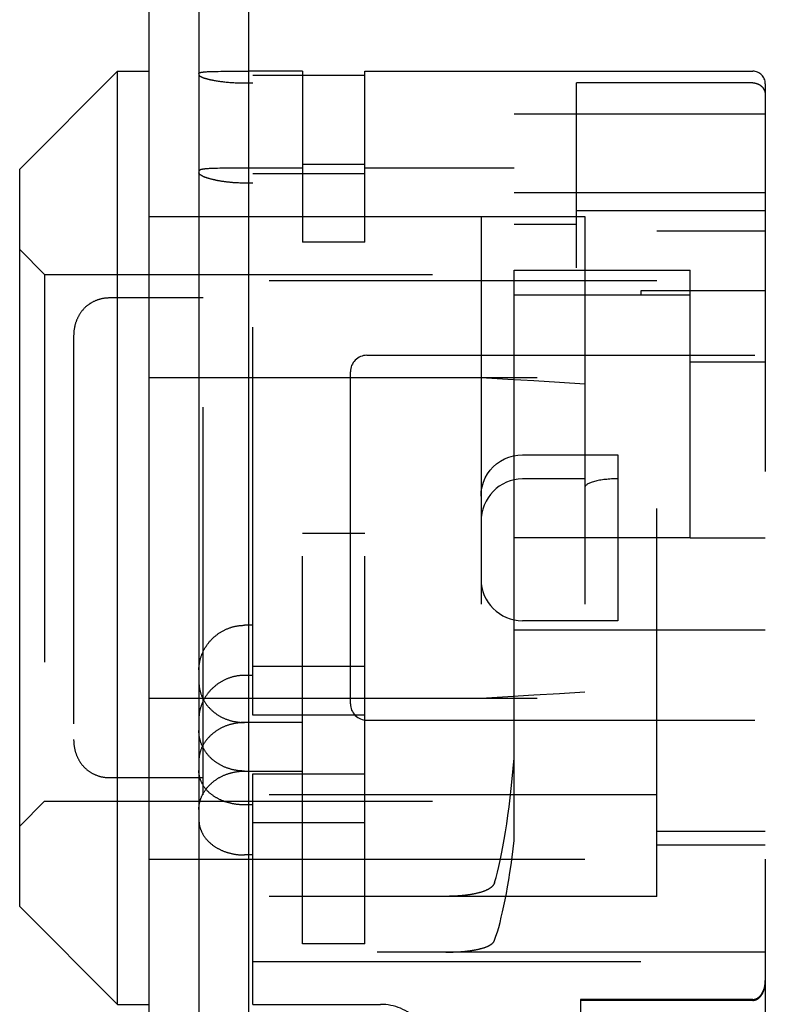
# Model space of a CAD drawing. Header units: inches. Extents: x 0 to 85, y 0 to 55.
# Tile 9 of 15: x 51.6 to 52.5, y 24.1 to 25.3. Entities that reach past the tile are written whole.
import ezdxf

# ---------------------------------------------------------------- set-up
doc = ezdxf.new("R2010")
doc.units = ezdxf.units.IN
doc.header["$LTSCALE"] = 4.675
doc.header["$MEASUREMENT"] = 0
doc.linetypes.add('HIDDEN', pattern=[0.2, 0.1, -0.1])
doc.layers.get('0').update_dxf_attribs({"linetype": 'CONTINUOUS'})
doc.layers.add('02___PRT_ALL_AXES', color=7, linetype='CONTINUOUS')
doc.layers.add('DEFAULT_2', color=8, linetype='HIDDEN')

msp = doc.modelspace()

# ---------------------------------------------------------------- linework, layer by layer
at = {"color": 3, "linetype": 'Continuous'}
for p, q in [((51.7157, 23.1431), (51.7157, 32.0831)), ((51.8357, 23.6616), (51.8357, 31.5793))]:
    msp.add_line(p, q, dxfattribs=at)
at = {"color": 7, "linetype": 'Continuous'}
for p, q in [((51.7757, 32.0856), (51.7757, 23.1431)), ((51.5597, 25.1236), (51.6777, 25.2416)), ((51.6777, 24.1166), (51.6777, 25.2416)), ((51.6777, 25.2416), (51.7157, 25.2416)), ((51.7841, 25.241), (51.785, 25.2411)), ((51.785, 25.2411), (51.7859, 25.2412)), ((51.7859, 25.2412), (51.7869, 25.2412)), ((51.7869, 25.2412), (51.7879, 25.2413)), ((51.7879, 25.2413), (51.789, 25.2413)), ((51.789, 25.2413), (51.7901, 25.2414)), ((51.7901, 25.2414), (51.7918, 25.2414)), ((51.7918, 25.2414), (51.7936, 25.2415)), ((51.7936, 25.2415), (51.7961, 25.2415)), ((51.7961, 25.2415), (51.7988, 25.2415)), ((51.7988, 25.2415), (51.8022, 25.2416)), ((51.8022, 25.2416), (51.8066, 25.2416)), ((51.8066, 25.2416), (51.8128, 25.2416)), ((51.5597, 24.2346), (51.5597, 25.1236)), ((51.7869, 25.1241), (51.7859, 25.124)), ((51.7879, 25.1242), (51.7869, 25.1241)), ((51.789, 25.1242), (51.7879, 25.1242)), ((51.7901, 25.1243), (51.789, 25.1242)), ((51.7912, 25.1243), (51.7901, 25.1243)), ((51.7924, 25.1244), (51.7912, 25.1243)), ((51.7942, 25.1244), (51.7924, 25.1244)), ((51.7961, 25.1245), (51.7942, 25.1244)), ((51.7981, 25.1245), (51.7961, 25.1245)), ((51.8008, 25.1246), (51.7981, 25.1245)), ((51.8044, 25.1246), (51.8008, 25.1246)), ((51.8104, 25.1246), (51.8044, 25.1246)), ((51.8219, 25.107), (51.8203, 25.107)), ((51.8235, 25.1069), (51.8219, 25.107)), ((51.8251, 25.1068), (51.8235, 25.1069)), ((51.8267, 25.1068), (51.8251, 25.1068)), ((51.8283, 25.1068), (51.8267, 25.1068)), ((51.8299, 25.1067), (51.8283, 25.1068)), ((51.8357, 25.1067), (51.8299, 25.1067)), ((51.7757, 25.0666), (51.8357, 25.0666)), ((51.7757, 24.8724), (51.8357, 24.8724)), ((51.7757, 24.4859), (51.8357, 24.4859)), ((51.7757, 24.2916), (51.8357, 24.2916)), ((51.5597, 24.2346), (51.6777, 24.1166)), ((51.6777, 24.1166), (51.7157, 24.1166))]:
    msp.add_line(p, q, dxfattribs=at)
for points in [[(51.7757, 25.2389), (51.7757, 25.239), (51.7758, 25.2391), (51.7758, 25.2392), (51.7758, 25.2393), (51.7759, 25.2393), (51.776, 25.2394), (51.776, 25.2395), (51.7761, 25.2396), (51.7762, 25.2396), (51.7764, 25.2397), (51.7765, 25.2398), (51.7766, 25.2398), (51.7768, 25.2399), (51.777, 25.24), (51.7771, 25.24), (51.7773, 25.2401), (51.7775, 25.2401), (51.7778, 25.2402), (51.778, 25.2403), (51.7782, 25.2403), (51.7785, 25.2404), (51.7787, 25.2404), (51.779, 25.2405), (51.7793, 25.2405), (51.7796, 25.2406), (51.7799, 25.2406), (51.7802, 25.2407), (51.7806, 25.2407), (51.7809, 25.2407), (51.7813, 25.2408), (51.7816, 25.2408), (51.782, 25.2409), (51.7824, 25.2409), (51.7828, 25.2409), (51.7832, 25.241), (51.7836, 25.241), (51.7841, 25.241)], [(51.8128, 25.2416), (51.8241, 25.2416), (51.8249, 25.2416), (51.8258, 25.2416), (51.8266, 25.2416), (51.8274, 25.2416), (51.8357, 25.2416)], [(51.7859, 25.124), (51.7854, 25.124), (51.785, 25.124), (51.7845, 25.1239), (51.7841, 25.1239), (51.7836, 25.1238), (51.7832, 25.1238), (51.7828, 25.1238), (51.7824, 25.1237), (51.782, 25.1237), (51.7816, 25.1236), (51.7813, 25.1236), (51.7809, 25.1235), (51.7806, 25.1235), (51.7802, 25.1234), (51.7799, 25.1233), (51.7796, 25.1233), (51.7793, 25.1232), (51.779, 25.1232), (51.7787, 25.1231), (51.7785, 25.123), (51.7782, 25.123), (51.778, 25.1229), (51.7778, 25.1228), (51.7775, 25.1227), (51.7773, 25.1227), (51.7771, 25.1226), (51.777, 25.1225), (51.7768, 25.1224), (51.7766, 25.1224), (51.7765, 25.1223), (51.7764, 25.1222), (51.7762, 25.1221), (51.7761, 25.122), (51.776, 25.1219), (51.776, 25.1218), (51.7759, 25.1217), (51.7758, 25.1216), (51.7758, 25.1215), (51.7758, 25.1214), (51.7757, 25.1213), (51.7757, 25.1212)], [(51.8357, 25.1246), (51.8274, 25.1246), (51.8266, 25.1246), (51.8257, 25.1246), (51.8249, 25.1246), (51.8104, 25.1246)], [(51.8203, 25.107), (51.8187, 25.1071), (51.8179, 25.1072), (51.8171, 25.1072), (51.8163, 25.1073), (51.8155, 25.1074), (51.8147, 25.1074), (51.814, 25.1075), (51.8132, 25.1076), (51.8124, 25.1077), (51.8116, 25.1077), (51.8109, 25.1078), (51.8101, 25.1079), (51.8094, 25.108), (51.8086, 25.1081), (51.8078, 25.1082), (51.8071, 25.1083), (51.8064, 25.1084), (51.8056, 25.1085), (51.8049, 25.1086), (51.8042, 25.1087), (51.8034, 25.1088), (51.8027, 25.1089), (51.802, 25.109), (51.8013, 25.1091), (51.8006, 25.1093), (51.7999, 25.1094), (51.7993, 25.1095), (51.7986, 25.1096), (51.7979, 25.1098), (51.7972, 25.1099), (51.7966, 25.11), (51.7959, 25.1102), (51.7953, 25.1103), (51.7947, 25.1105), (51.794, 25.1106), (51.7934, 25.1107), (51.7928, 25.1109), (51.7922, 25.111), (51.7916, 25.1112), (51.791, 25.1113), (51.7904, 25.1115), (51.7899, 25.1116), (51.7893, 25.1118), (51.7888, 25.112), (51.7882, 25.1121), (51.7877, 25.1123), (51.7872, 25.1124), (51.7867, 25.1126), (51.7862, 25.1128), (51.7857, 25.1129), (51.7852, 25.1131), (51.7847, 25.1132), (51.7843, 25.1134), (51.7838, 25.1136), (51.7834, 25.1137), (51.783, 25.1139), (51.7826, 25.1141), (51.7822, 25.1142), (51.7818, 25.1144), (51.7814, 25.1145), (51.781, 25.1147), (51.7807, 25.1149), (51.7803, 25.115), (51.78, 25.1152), (51.7797, 25.1154), (51.7794, 25.1155), (51.7791, 25.1157), (51.7788, 25.1158), (51.7785, 25.116), (51.7783, 25.1162), (51.778, 25.1163), (51.7778, 25.1165), (51.7776, 25.1166), (51.7774, 25.1168), (51.7772, 25.1169), (51.777, 25.1171), (51.7768, 25.1173), (51.7767, 25.1174), (51.7765, 25.1176), (51.7764, 25.1177), (51.7763, 25.1178), (51.7761, 25.118), (51.776, 25.1181), (51.776, 25.1183), (51.7759, 25.1184), (51.7758, 25.1186), (51.7758, 25.1187), (51.7758, 25.1188), (51.7757, 25.119), (51.7757, 25.1191)]]:
    msp.add_lwpolyline(points, dxfattribs=at)
at = {"layer": '02___PRT_ALL_AXES', "color": 8, "linetype": 'HIDDEN'}
for p, q in [((51.7157, 24.1166), (51.7157, 25.2416)), ((52.4582, 25.0954), (52.4582, 25.0735)), ((52.1557, 24.6791), (52.1557, 25.0018)), ((52.3677, 24.6791), (52.3677, 25.0018)), ((52.3277, 24.9891), (51.7807, 24.9891)), ((52.3082, 24.9767), (52.3082, 24.9722)), ((52.4582, 24.9767), (52.3082, 24.9767)), ((51.7157, 24.8724), (52.2407, 24.8724)), ((52.1657, 24.7791), (52.2807, 24.7791)), ((52.3677, 24.6791), (52.1557, 24.6791)), ((51.7157, 24.4859), (52.2407, 24.4859)), ((52.3277, 24.3691), (51.7807, 24.3691))]:
    msp.add_line(p, q, dxfattribs=at)
at = {"layer": 'DEFAULT_2', "color": 8, "linetype": 'HIDDEN'}
for p, q in [((51.9007, 25.2416), (51.8357, 25.2416)), ((51.9007, 25.2416), (51.9007, 25.0354)), ((51.9757, 25.0354), (51.9757, 25.2416)), ((51.9757, 25.2416), (52.4432, 25.2416)), ((52.1557, 24.314), (52.1557, 25.2416)), ((51.7964, 25.2302), (51.7977, 25.23)), ((51.7977, 25.23), (51.7991, 25.2298)), ((51.7991, 25.2298), (51.8005, 25.2296)), ((51.8005, 25.2296), (51.8019, 25.2294)), ((51.8019, 25.2294), (51.8033, 25.2292)), ((51.8055, 25.2289), (51.8069, 25.2288)), ((51.8069, 25.2288), (51.8084, 25.2286)), ((51.8084, 25.2286), (51.8099, 25.2285)), ((51.8099, 25.2285), (51.8115, 25.2284)), ((51.8115, 25.2284), (51.813, 25.2282)), ((51.813, 25.2282), (51.8146, 25.2281)), ((51.8146, 25.2281), (51.8162, 25.228)), ((51.8162, 25.228), (51.8178, 25.2279)), ((51.8178, 25.2279), (51.8194, 25.2278)), ((51.8194, 25.2278), (51.821, 25.2278)), ((51.821, 25.2278), (51.8226, 25.2277)), ((51.8226, 25.2277), (51.8242, 25.2277)), ((51.8242, 25.2277), (51.8258, 25.2276)), ((51.8258, 25.2276), (51.8275, 25.2276)), ((51.8299, 25.2276), (51.8407, 25.2276)), ((51.8407, 24.4654), (51.8407, 25.2366)), ((51.9757, 25.2366), (51.8407, 25.2366)), ((52.2307, 25.0046), (52.2307, 25.2276)), ((52.4432, 25.2276), (52.2307, 25.2276)), ((52.4582, 25.2266), (52.4582, 23.3162)), ((52.1557, 25.1901), (52.4582, 25.1901)), ((51.9007, 25.1246), (51.8357, 25.1246)), ((51.9757, 25.129), (51.9007, 25.129)), ((52.1557, 25.1246), (51.9757, 25.1246)), ((51.8407, 25.1183), (51.9757, 25.1183)), ((51.8407, 25.1067), (51.8357, 25.1067)), ((52.1557, 25.0956), (52.2307, 25.0956)), ((52.2307, 25.0954), (52.4582, 25.0954)), ((52.4582, 25.0735), (52.2307, 25.0735)), ((51.7157, 25.0666), (51.7757, 25.0666)), ((51.8357, 25.0666), (52.2407, 25.0666)), ((52.1157, 25.0666), (52.1157, 24.2916)), ((52.2407, 25.0666), (52.2407, 24.2916)), ((52.1557, 25.0574), (52.2307, 25.0574)), ((52.3277, 24.2468), (52.3277, 25.0491)), ((52.3277, 25.0491), (52.4582, 25.0491)), ((51.5597, 25.0266), (51.5897, 24.9966)), ((51.9757, 25.0354), (51.9007, 25.0354)), ((52.1557, 25.0018), (52.3677, 25.0018)), ((51.5897, 24.9966), (51.5897, 24.3616)), ((51.5897, 24.9966), (52.2407, 24.9966)), ((51.7807, 24.3691), (51.7807, 24.9891)), ((51.6588, 24.9673), (51.6581, 24.9672)), ((51.7807, 24.9683), (51.6678, 24.9683)), ((52.1557, 24.9722), (52.3677, 24.9722)), ((51.6488, 24.9639), (51.6481, 24.9636)), ((51.6501, 24.9645), (51.6494, 24.9642)), ((51.6283, 24.9415), (51.628, 24.9409)), ((51.6301, 24.9454), (51.6298, 24.9448)), ((51.6308, 24.9467), (51.6304, 24.9461)), ((51.6326, 24.9497), (51.6323, 24.9491)), ((51.6247, 24.9225), (51.6247, 24.4358)), ((51.9782, 24.8991), (52.4582, 24.8991)), ((52.3677, 24.8914), (52.4582, 24.8914)), ((51.7157, 24.8724), (51.7757, 24.8724)), ((51.8357, 24.8724), (52.1157, 24.8724)), ((51.9582, 24.4791), (51.9582, 24.8791)), ((52.2807, 24.7791), (52.2807, 24.5791)), ((52.2407, 24.7502), (52.1657, 24.7502)), ((51.9007, 24.1894), (51.9007, 24.6844)), ((51.9757, 24.6844), (51.9007, 24.6844)), ((51.9757, 24.1894), (51.9757, 24.6844)), ((52.3677, 24.6791), (52.4582, 24.6791)), ((51.8407, 24.5736), (51.8307, 24.5736)), ((52.2807, 24.5791), (52.1657, 24.5791)), ((52.1557, 24.5681), (52.4582, 24.5681)), ((51.8407, 24.5245), (51.9757, 24.5245)), ((51.8407, 24.5132), (51.8307, 24.5132)), ((51.7157, 24.4859), (51.7757, 24.4859)), ((51.8357, 24.4859), (52.1157, 24.4859)), ((51.7757, 24.4615), (51.7757, 24.4607)), ((51.9007, 24.4564), (51.8307, 24.4564)), ((51.9757, 24.4654), (51.8407, 24.4654)), ((51.9782, 24.4591), (52.4582, 24.4591)), ((51.6249, 24.4322), (51.6249, 24.4315)), ((51.6283, 24.4168), (51.6286, 24.4161)), ((51.6289, 24.4154), (51.6292, 24.4148)), ((51.6295, 24.4141), (51.6298, 24.4135)), ((51.6326, 24.4085), (51.633, 24.408)), ((51.8307, 24.3979), (51.9007, 24.3979)), ((51.6474, 24.3951), (51.6481, 24.3947)), ((51.6488, 24.3944), (51.6494, 24.3941)), ((51.8407, 24.1166), (51.8407, 24.3946)), ((51.8407, 24.3946), (51.9757, 24.3946)), ((51.5597, 24.3316), (51.5897, 24.3616)), ((51.5897, 24.3616), (52.2407, 24.3616)), ((51.8407, 24.3571), (51.8307, 24.3571)), ((51.9757, 24.3355), (51.8407, 24.3355)), ((52.4582, 24.3251), (52.3277, 24.3251)), ((52.3277, 24.3091), (52.4582, 24.3091)), ((51.7157, 24.2916), (51.7757, 24.2916)), ((51.8407, 24.2967), (51.8307, 24.2967)), ((51.8357, 24.2916), (52.2407, 24.2916)), ((51.9757, 24.2913), (51.9007, 24.2913)), ((52.3277, 24.2468), (51.8407, 24.2468)), ((52.0742, 24.2468), (52.0725, 24.2468)), ((52.076, 24.2468), (52.0742, 24.2468)), ((52.0777, 24.2469), (52.076, 24.2468)), ((52.0794, 24.2469), (52.0777, 24.2469)), ((52.0811, 24.247), (52.0794, 24.2469)), ((52.0828, 24.247), (52.0811, 24.247)), ((52.0845, 24.2471), (52.0828, 24.247)), ((52.0862, 24.2472), (52.0845, 24.2471)), ((52.0879, 24.2473), (52.0862, 24.2472)), ((52.0895, 24.2474), (52.0879, 24.2473)), ((52.0912, 24.2476), (52.0895, 24.2474)), ((52.0928, 24.2477), (52.0912, 24.2476)), ((51.9757, 24.1894), (51.9007, 24.1894)), ((52.4582, 24.1796), (51.8407, 24.1796)), ((52.0734, 24.1796), (52.0751, 24.1796)), ((52.0751, 24.1796), (52.0768, 24.1796)), ((52.0768, 24.1796), (52.0785, 24.1796)), ((52.0785, 24.1796), (52.0803, 24.1797)), ((52.0803, 24.1797), (52.082, 24.1797)), ((52.082, 24.1797), (52.0837, 24.1798)), ((52.0837, 24.1798), (52.0854, 24.1799)), ((52.0879, 24.18), (52.0896, 24.1801)), ((52.0896, 24.1801), (52.0912, 24.1802)), ((52.0912, 24.1802), (52.0928, 24.1804)), ((52.0928, 24.1804), (52.0945, 24.1805)), ((52.0945, 24.1805), (52.0961, 24.1806)), ((52.0961, 24.1806), (52.0976, 24.1808)), ((52.0976, 24.1808), (52.0992, 24.181)), ((51.8407, 24.1681), (52.4582, 24.1681)), ((52.2357, 24.1225), (52.2357, 23.3912)), ((52.4432, 24.1225), (52.2357, 24.1225)), ((51.8407, 24.1166), (51.9946, 24.1166)), ((52.4432, 24.1214), (52.2357, 24.1214))]:
    msp.add_line(p, q, dxfattribs=at)
for points in [[(51.7757, 25.2373), (51.7757, 25.2372), (51.7758, 25.2371), (51.7758, 25.237), (51.7758, 25.2368), (51.7759, 25.2367), (51.776, 25.2366), (51.776, 25.2365), (51.7761, 25.2364), (51.7762, 25.2363), (51.7764, 25.2362), (51.7765, 25.236), (51.7766, 25.2359), (51.7768, 25.2358), (51.777, 25.2357), (51.7772, 25.2356), (51.7774, 25.2355), (51.7776, 25.2353), (51.7778, 25.2352), (51.778, 25.2351), (51.7783, 25.235), (51.7785, 25.2348), (51.7788, 25.2347), (51.7791, 25.2346), (51.7794, 25.2345), (51.7797, 25.2343), (51.78, 25.2342), (51.7803, 25.2341), (51.7806, 25.234), (51.781, 25.2338), (51.7814, 25.2337), (51.7817, 25.2336), (51.7821, 25.2334), (51.7825, 25.2333), (51.7829, 25.2332), (51.7833, 25.2331), (51.7838, 25.2329), (51.7842, 25.2328), (51.7847, 25.2327), (51.7851, 25.2325), (51.7856, 25.2324), (51.7861, 25.2323), (51.7866, 25.2322), (51.7871, 25.232), (51.7876, 25.2319), (51.7881, 25.2318), (51.7887, 25.2317), (51.7892, 25.2316), (51.7898, 25.2314), (51.7903, 25.2313), (51.7909, 25.2312), (51.7915, 25.2311), (51.7921, 25.231), (51.7927, 25.2308), (51.7933, 25.2307), (51.7939, 25.2306), (51.7945, 25.2305), (51.7951, 25.2304), (51.7964, 25.2302)], [(51.8033, 25.2292), (51.804, 25.2291), (51.8055, 25.2289)], [(51.8275, 25.2276), (51.8283, 25.2276), (51.8299, 25.2276)], [(52.4432, 25.2276), (52.4436, 25.2276), (52.4439, 25.2276), (52.4442, 25.2275), (52.4445, 25.2275), (52.4448, 25.2275), (52.4451, 25.2275), (52.4455, 25.2274), (52.4458, 25.2274), (52.4461, 25.2273), (52.4464, 25.2273), (52.4467, 25.2272), (52.447, 25.2271), (52.4473, 25.227), (52.4476, 25.2269), (52.4479, 25.2269), (52.4482, 25.2268), (52.4485, 25.2266), (52.4488, 25.2265), (52.4491, 25.2264), (52.4494, 25.2263), (52.4497, 25.2262), (52.45, 25.226), (52.4503, 25.2259), (52.4506, 25.2257), (52.4508, 25.2256), (52.4511, 25.2254), (52.4514, 25.2253), (52.4516, 25.2251), (52.4519, 25.2249), (52.4522, 25.2247), (52.4524, 25.2246), (52.4527, 25.2244), (52.4529, 25.2242), (52.4531, 25.224), (52.4534, 25.2238), (52.4536, 25.2235), (52.4538, 25.2233), (52.4541, 25.2231), (52.4543, 25.2229), (52.4545, 25.2227), (52.4547, 25.2224), (52.4549, 25.2222), (52.4551, 25.2219), (52.4553, 25.2217), (52.4555, 25.2215), (52.4557, 25.2212), (52.4558, 25.2209), (52.456, 25.2207), (52.4562, 25.2204), (52.4563, 25.2202), (52.4565, 25.2199), (52.4566, 25.2196), (52.4568, 25.2193), (52.4569, 25.2191), (52.457, 25.2188), (52.4572, 25.2185), (52.4573, 25.2182), (52.4574, 25.2179), (52.4575, 25.2176), (52.4576, 25.2173), (52.4577, 25.217), (52.4578, 25.2167), (52.4578, 25.2164), (52.4579, 25.2161), (52.458, 25.2158), (52.458, 25.2155), (52.4581, 25.2152), (52.4581, 25.2149), (52.4582, 25.2146), (52.4582, 25.2143), (52.4582, 25.214), (52.4582, 25.2137), (52.4582, 25.2134), (52.4582, 25.2131)], [(51.6678, 24.9683), (51.6669, 24.9683), (51.6661, 24.9682), (51.6653, 24.9682), (51.6644, 24.9681), (51.6636, 24.9681), (51.6628, 24.968), (51.662, 24.9679), (51.6612, 24.9678), (51.6604, 24.9676), (51.6596, 24.9675), (51.6588, 24.9673), (51.6581, 24.9672), (51.6573, 24.967), (51.6565, 24.9668), (51.6558, 24.9666), (51.6551, 24.9664), (51.6543, 24.9662), (51.6536, 24.9659), (51.6529, 24.9657), (51.6522, 24.9654), (51.6515, 24.9651), (51.6508, 24.9648), (51.6501, 24.9645), (51.6494, 24.9642), (51.6488, 24.9639), (51.6481, 24.9636), (51.6474, 24.9632), (51.6468, 24.9629), (51.6462, 24.9625), (51.6455, 24.9621), (51.6449, 24.9617), (51.6443, 24.9614), (51.6437, 24.9609), (51.6431, 24.9605), (51.6425, 24.9601), (51.6419, 24.9597), (51.6414, 24.9592), (51.6408, 24.9588), (51.6402, 24.9583), (51.6397, 24.9578), (51.6392, 24.9574), (51.6386, 24.9569), (51.6381, 24.9564), (51.6376, 24.9559), (51.6371, 24.9553), (51.6366, 24.9548), (51.6361, 24.9543), (51.6357, 24.9537), (51.6352, 24.9532), (51.6348, 24.9526), (51.6343, 24.9521), (51.6339, 24.9515), (51.6335, 24.9509), (51.633, 24.9503), (51.6326, 24.9497), (51.6323, 24.9491), (51.6319, 24.9485), (51.6315, 24.9479), (51.6311, 24.9473), (51.6308, 24.9467), (51.6304, 24.9461), (51.6301, 24.9454), (51.6298, 24.9448), (51.6295, 24.9441), (51.6292, 24.9435), (51.6289, 24.9428), (51.6286, 24.9422), (51.6283, 24.9415), (51.628, 24.9408), (51.6278, 24.9402), (51.6276, 24.9395), (51.6273, 24.9388), (51.6271, 24.9381), (51.6269, 24.9375), (51.6267, 24.9368), (51.6265, 24.9361), (51.6263, 24.9354), (51.6261, 24.9347), (51.626, 24.934), (51.6258, 24.9333), (51.6257, 24.9326), (51.6256, 24.9318), (51.6254, 24.9311), (51.6253, 24.9304), (51.6252, 24.9297), (51.6251, 24.929), (51.625, 24.9283), (51.625, 24.9275), (51.6249, 24.9268), (51.6249, 24.9261), (51.6248, 24.9254), (51.6248, 24.9246), (51.6248, 24.9239), (51.6247, 24.9232), (51.6247, 24.9225)], [(51.6551, 24.9664), (51.6543, 24.9662), (51.6536, 24.9659), (51.6529, 24.9657), (51.6522, 24.9654), (51.6515, 24.9651)], [(51.6628, 24.968), (51.662, 24.9679), (51.6612, 24.9678), (51.6604, 24.9676)], [(51.6661, 24.9682), (51.6653, 24.9682), (51.6644, 24.9681), (51.6636, 24.9681)], [(51.6366, 24.9548), (51.6361, 24.9543), (51.6357, 24.9537), (51.6352, 24.9532), (51.6348, 24.9526), (51.6343, 24.9521)], [(51.6397, 24.9578), (51.6392, 24.9574), (51.6386, 24.9569), (51.6381, 24.9564)], [(51.6437, 24.9609), (51.6431, 24.9605), (51.6425, 24.9601), (51.6419, 24.9597)], [(51.6474, 24.9632), (51.6468, 24.9629), (51.6462, 24.9625), (51.6455, 24.9621)], [(51.6295, 24.9441), (51.6292, 24.9435), (51.6289, 24.9428), (51.6286, 24.9422)], [(51.6254, 24.9311), (51.6253, 24.9304), (51.6252, 24.9297)], [(51.626, 24.934), (51.6258, 24.9333), (51.6257, 24.9326)], [(51.6276, 24.9395), (51.6273, 24.9388), (51.6271, 24.9381), (51.6269, 24.9375), (51.6267, 24.9368), (51.6265, 24.9361), (51.6263, 24.9354)], [(51.625, 24.9283), (51.625, 24.9275), (51.6249, 24.9268), (51.6249, 24.9261), (51.6248, 24.9254), (51.6248, 24.9246)], [(52.1157, 24.8724), (52.1479, 24.8705), (52.1794, 24.8686), (52.2104, 24.8668), (52.2407, 24.8649)], [(52.1157, 24.7294), (52.116, 24.735), (52.117, 24.7405), (52.1186, 24.746), (52.1207, 24.7512), (52.1235, 24.7561), (52.1267, 24.7607), (52.1304, 24.7647), (52.1345, 24.7684), (52.1391, 24.7716), (52.144, 24.7743), (52.1493, 24.7764), (52.1547, 24.7779), (52.1602, 24.7788), (52.1657, 24.7791)], [(51.7757, 24.5198), (51.7757, 24.5206), (51.7758, 24.5214), (51.7758, 24.5222), (51.7758, 24.5229), (51.7759, 24.5237), (51.776, 24.5245), (51.776, 24.5253), (51.7761, 24.5261), (51.7763, 24.5269), (51.7764, 24.5277), (51.7765, 24.5285), (51.7767, 24.5293), (51.7768, 24.5301), (51.777, 24.5309), (51.7772, 24.5317), (51.7774, 24.5324), (51.7776, 24.5332), (51.7778, 24.534), (51.778, 24.5348), (51.7783, 24.5356), (51.7785, 24.5363), (51.7788, 24.5371), (51.7791, 24.5379), (51.7794, 24.5386), (51.7797, 24.5394), (51.78, 24.5401), (51.7803, 24.5409), (51.7807, 24.5416), (51.781, 24.5424), (51.7814, 24.5431), (51.7818, 24.5439), (51.7822, 24.5446), (51.7826, 24.5453), (51.783, 24.546), (51.7834, 24.5467), (51.7838, 24.5474), (51.7843, 24.5481), (51.7847, 24.5488), (51.7852, 24.5495), (51.7857, 24.5502), (51.7862, 24.5509), (51.7867, 24.5516), (51.7872, 24.5522), (51.7877, 24.5529), (51.7882, 24.5535), (51.7888, 24.5541), (51.7893, 24.5548), (51.7899, 24.5554), (51.7904, 24.556), (51.791, 24.5566), (51.7916, 24.5572), (51.7922, 24.5578), (51.7928, 24.5584), (51.7934, 24.5589), (51.794, 24.5595), (51.7947, 24.5601), (51.7953, 24.5606), (51.7959, 24.5611), (51.7966, 24.5616), (51.7972, 24.5622), (51.7979, 24.5627), (51.7986, 24.5632), (51.7993, 24.5636), (51.7999, 24.5641), (51.8006, 24.5646), (51.8013, 24.565), (51.802, 24.5654), (51.8027, 24.5659), (51.8034, 24.5663), (51.8042, 24.5667), (51.8049, 24.5671), (51.8056, 24.5675), (51.8064, 24.5678), (51.8071, 24.5682), (51.8078, 24.5686), (51.8086, 24.5689), (51.8094, 24.5692), (51.8101, 24.5695), (51.8109, 24.5698), (51.8116, 24.5701), (51.8124, 24.5704), (51.8132, 24.5707), (51.814, 24.5709), (51.8147, 24.5712), (51.8155, 24.5714), (51.8163, 24.5716), (51.8171, 24.5719), (51.8179, 24.5721), (51.8187, 24.5722), (51.8195, 24.5724), (51.8203, 24.5726), (51.8211, 24.5727), (51.8219, 24.5729), (51.8227, 24.573), (51.8235, 24.5731), (51.8243, 24.5732), (51.8251, 24.5733), (51.8259, 24.5734), (51.8267, 24.5734), (51.8275, 24.5735), (51.8283, 24.5735), (51.8291, 24.5736), (51.8299, 24.5736), (51.8307, 24.5736)], [(51.8307, 24.5132), (51.8299, 24.5132), (51.8291, 24.5132), (51.8283, 24.5131), (51.8275, 24.5131), (51.8267, 24.513), (51.8258, 24.513), (51.825, 24.5129), (51.8242, 24.5128), (51.8234, 24.5127), (51.8226, 24.5126), (51.8218, 24.5125), (51.821, 24.5123), (51.8202, 24.5122), (51.8194, 24.512), (51.8186, 24.5118), (51.8178, 24.5117), (51.817, 24.5115), (51.8162, 24.5113), (51.8154, 24.511), (51.8146, 24.5108), (51.8138, 24.5106), (51.813, 24.5103), (51.8123, 24.51), (51.8115, 24.5098), (51.8107, 24.5095), (51.8099, 24.5092), (51.8092, 24.5089), (51.8084, 24.5086), (51.8077, 24.5082), (51.8069, 24.5079), (51.8062, 24.5075), (51.8055, 24.5072), (51.8047, 24.5068), (51.804, 24.5064), (51.8033, 24.506), (51.8026, 24.5056), (51.8019, 24.5052), (51.8012, 24.5048), (51.8005, 24.5043), (51.7998, 24.5039), (51.7991, 24.5034), (51.7984, 24.5029), (51.7977, 24.5025), (51.7971, 24.502), (51.7964, 24.5015), (51.7958, 24.501), (51.7951, 24.5004), (51.7945, 24.4999), (51.7939, 24.4994), (51.7933, 24.4988), (51.7927, 24.4983), (51.7921, 24.4977), (51.7915, 24.4972), (51.7909, 24.4966), (51.7903, 24.496), (51.7898, 24.4954), (51.7892, 24.4948), (51.7887, 24.4942), (51.7881, 24.4936), (51.7876, 24.4929), (51.7871, 24.4923), (51.7866, 24.4917), (51.7861, 24.491), (51.7856, 24.4904), (51.7851, 24.4897), (51.7847, 24.489), (51.7842, 24.4883), (51.7838, 24.4877), (51.7833, 24.487), (51.7829, 24.4863), (51.7825, 24.4856), (51.7821, 24.4849), (51.7817, 24.4842), (51.7814, 24.4835), (51.781, 24.4828), (51.7806, 24.482), (51.7803, 24.4813), (51.78, 24.4806), (51.7797, 24.4798), (51.7794, 24.4791), (51.7791, 24.4784), (51.7788, 24.4776), (51.7785, 24.4769), (51.7783, 24.4761), (51.778, 24.4754), (51.7778, 24.4746), (51.7776, 24.4738), (51.7774, 24.4731), (51.7772, 24.4723), (51.777, 24.4715), (51.7768, 24.4708), (51.7766, 24.47), (51.7765, 24.4692), (51.7764, 24.4685), (51.7762, 24.4677), (51.7761, 24.4669), (51.776, 24.4661), (51.776, 24.4654), (51.7759, 24.4646), (51.7758, 24.4638), (51.7758, 24.463), (51.7758, 24.4623), (51.7757, 24.4615)], [(51.7757, 24.5057), (51.7757, 24.505), (51.7758, 24.5042), (51.7758, 24.5034), (51.7758, 24.5027), (51.7759, 24.5019), (51.776, 24.5011), (51.776, 24.5004), (51.7761, 24.4996), (51.7762, 24.4988), (51.7764, 24.4981), (51.7765, 24.4973), (51.7766, 24.4966), (51.7768, 24.4958), (51.777, 24.4951), (51.7771, 24.4944), (51.7773, 24.4936), (51.7775, 24.4929), (51.7778, 24.4922), (51.778, 24.4914), (51.7782, 24.4907), (51.7785, 24.49), (51.7787, 24.4893), (51.779, 24.4886), (51.7793, 24.4879), (51.7796, 24.4872), (51.7799, 24.4865), (51.7802, 24.4858), (51.7806, 24.4851), (51.7809, 24.4844), (51.7813, 24.4838), (51.7816, 24.4831), (51.782, 24.4824), (51.7824, 24.4818), (51.7828, 24.4811), (51.7832, 24.4805), (51.7836, 24.4798), (51.7841, 24.4792), (51.7845, 24.4786), (51.785, 24.4779), (51.7854, 24.4773), (51.7859, 24.4767), (51.7864, 24.4761), (51.7869, 24.4755), (51.7874, 24.475), (51.7879, 24.4744), (51.7884, 24.4738), (51.789, 24.4732), (51.7895, 24.4727), (51.7901, 24.4721), (51.7906, 24.4716), (51.7912, 24.4711), (51.7918, 24.4705), (51.7924, 24.47), (51.793, 24.4695), (51.7936, 24.469), (51.7942, 24.4685), (51.7948, 24.468), (51.7955, 24.4676), (51.7961, 24.4671), (51.7968, 24.4666), (51.7974, 24.4662), (51.7981, 24.4658), (51.7988, 24.4653), (51.7994, 24.4649), (51.8001, 24.4645), (51.8008, 24.4641), (51.8015, 24.4637), (51.8022, 24.4633), (51.8029, 24.463), (51.8037, 24.4626), (51.8044, 24.4622), (51.8051, 24.4619), (51.8059, 24.4616), (51.8066, 24.4612), (51.8074, 24.4609), (51.8081, 24.4606), (51.8089, 24.4603), (51.8096, 24.46), (51.8104, 24.4598), (51.8112, 24.4595), (51.812, 24.4593), (51.8128, 24.459), (51.8135, 24.4588), (51.8143, 24.4586), (51.8151, 24.4584), (51.8159, 24.4582), (51.8167, 24.458), (51.8175, 24.4578), (51.8184, 24.4576), (51.8192, 24.4575), (51.82, 24.4573), (51.8208, 24.4572), (51.8216, 24.4571), (51.8224, 24.4569), (51.8233, 24.4568), (51.8241, 24.4567), (51.8249, 24.4567), (51.8257, 24.4566), (51.8266, 24.4565), (51.8274, 24.4565), (51.8282, 24.4564), (51.8291, 24.4564), (51.8299, 24.4564), (51.8307, 24.4564)], [(52.1157, 24.4859), (52.1478, 24.4878), (52.1794, 24.4897), (52.2103, 24.4915), (52.2407, 24.4934)], [(51.8307, 24.4564), (51.8299, 24.4564), (51.8291, 24.4564), (51.8282, 24.4563), (51.8274, 24.4563), (51.8266, 24.4563), (51.8257, 24.4562), (51.8249, 24.4561), (51.8241, 24.456), (51.8233, 24.456), (51.8224, 24.4558), (51.8216, 24.4557), (51.8208, 24.4556), (51.82, 24.4555), (51.8192, 24.4553), (51.8184, 24.4552), (51.8175, 24.455), (51.8167, 24.4548), (51.8159, 24.4546), (51.8151, 24.4544), (51.8143, 24.4542), (51.8135, 24.454), (51.8128, 24.4538), (51.812, 24.4535), (51.8112, 24.4533), (51.8104, 24.453), (51.8096, 24.4528), (51.8089, 24.4525), (51.8081, 24.4522), (51.8074, 24.4519), (51.8066, 24.4516), (51.8059, 24.4513), (51.8051, 24.4509), (51.8044, 24.4506), (51.8037, 24.4502), (51.8029, 24.4499), (51.8022, 24.4495), (51.8015, 24.4492), (51.8008, 24.4488), (51.8001, 24.4484), (51.7994, 24.448), (51.7988, 24.4476), (51.7981, 24.4472), (51.7974, 24.4467), (51.7968, 24.4463), (51.7961, 24.4458), (51.7955, 24.4454), (51.7948, 24.4449), (51.7942, 24.4445), (51.7936, 24.444), (51.793, 24.4435), (51.7924, 24.443), (51.7918, 24.4425), (51.7912, 24.442), (51.7906, 24.4415), (51.7901, 24.441), (51.7895, 24.4405), (51.789, 24.44), (51.7884, 24.4394), (51.7879, 24.4389), (51.7874, 24.4383), (51.7869, 24.4378), (51.7864, 24.4372), (51.7859, 24.4367), (51.7854, 24.4361), (51.785, 24.4355), (51.7845, 24.4349), (51.7841, 24.4343), (51.7836, 24.4338), (51.7832, 24.4332), (51.7828, 24.4326), (51.7824, 24.432), (51.782, 24.4313), (51.7816, 24.4307), (51.7813, 24.4301), (51.7809, 24.4295), (51.7806, 24.4289), (51.7802, 24.4282), (51.7799, 24.4276), (51.7796, 24.427), (51.7793, 24.4263), (51.779, 24.4257), (51.7787, 24.425), (51.7785, 24.4244), (51.7782, 24.4238), (51.778, 24.4231), (51.7778, 24.4224), (51.7775, 24.4218), (51.7773, 24.4211), (51.7771, 24.4205), (51.777, 24.4198), (51.7768, 24.4191), (51.7766, 24.4185), (51.7765, 24.4178), (51.7764, 24.4172), (51.7762, 24.4165), (51.7761, 24.4158), (51.776, 24.4151), (51.776, 24.4145), (51.7759, 24.4138), (51.7758, 24.4131), (51.7758, 24.4125), (51.7758, 24.4118), (51.7757, 24.4111), (51.7757, 24.4105)], [(51.8307, 24.3979), (51.8299, 24.3979), (51.8291, 24.3979), (51.8282, 24.3979), (51.8274, 24.398), (51.8266, 24.398), (51.8258, 24.3981), (51.8249, 24.3982), (51.8241, 24.3982), (51.8233, 24.3983), (51.8224, 24.3984), (51.8216, 24.3986), (51.8208, 24.3987), (51.82, 24.3988), (51.8192, 24.399), (51.8184, 24.3991), (51.8176, 24.3993), (51.8167, 24.3995), (51.8159, 24.3996), (51.8151, 24.3998), (51.8143, 24.4001), (51.8136, 24.4003), (51.8128, 24.4005), (51.812, 24.4008), (51.8112, 24.401), (51.8104, 24.4013), (51.8097, 24.4015), (51.8089, 24.4018), (51.8081, 24.4021), (51.8074, 24.4024), (51.8066, 24.4027), (51.8059, 24.403), (51.8051, 24.4034), (51.8044, 24.4037), (51.8037, 24.4041), (51.803, 24.4044), (51.8022, 24.4048), (51.8015, 24.4052), (51.8008, 24.4056), (51.8001, 24.406), (51.7995, 24.4064), (51.7988, 24.4068), (51.7981, 24.4072), (51.7974, 24.4077), (51.7968, 24.4081), (51.7961, 24.4086), (51.7955, 24.409), (51.7949, 24.4095), (51.7942, 24.41), (51.7936, 24.4105), (51.793, 24.411), (51.7924, 24.4115), (51.7918, 24.412), (51.7912, 24.4125), (51.7907, 24.413), (51.7901, 24.4136), (51.7895, 24.4141), (51.789, 24.4147), (51.7885, 24.4152), (51.7879, 24.4158), (51.7874, 24.4164), (51.7869, 24.417), (51.7864, 24.4176), (51.7859, 24.4181), (51.7854, 24.4188), (51.785, 24.4194), (51.7845, 24.42), (51.7841, 24.4206), (51.7836, 24.4212), (51.7832, 24.4219), (51.7828, 24.4225), (51.7824, 24.4232), (51.782, 24.4238), (51.7816, 24.4245), (51.7813, 24.4251), (51.7809, 24.4258), (51.7806, 24.4265), (51.7802, 24.4271), (51.7799, 24.4278), (51.7796, 24.4285), (51.7793, 24.4292), (51.779, 24.4299), (51.7787, 24.4306), (51.7785, 24.4313), (51.7782, 24.432), (51.778, 24.4327), (51.7778, 24.4335), (51.7775, 24.4342), (51.7773, 24.4349), (51.7771, 24.4356), (51.777, 24.4364), (51.7768, 24.4371), (51.7766, 24.4378), (51.7765, 24.4386), (51.7764, 24.4393), (51.7762, 24.4401), (51.7761, 24.4408), (51.776, 24.4416), (51.776, 24.4423), (51.7759, 24.4431), (51.7758, 24.4438), (51.7758, 24.4446), (51.7758, 24.4454), (51.7757, 24.4461), (51.7757, 24.4469)], [(51.6247, 24.4358), (51.6247, 24.4351), (51.6248, 24.4344), (51.6248, 24.4336), (51.6248, 24.4329), (51.6249, 24.4322), (51.6249, 24.4315), (51.625, 24.4307), (51.625, 24.43), (51.6251, 24.4293), (51.6252, 24.4286), (51.6253, 24.4279), (51.6254, 24.4271), (51.6256, 24.4264), (51.6257, 24.4257), (51.6258, 24.425), (51.626, 24.4243), (51.6261, 24.4236), (51.6263, 24.4229), (51.6265, 24.4222), (51.6267, 24.4215), (51.6269, 24.4208), (51.6271, 24.4201), (51.6273, 24.4195), (51.6276, 24.4188), (51.6278, 24.4181), (51.628, 24.4174), (51.6283, 24.4168), (51.6286, 24.4161), (51.6289, 24.4154), (51.6292, 24.4148), (51.6295, 24.4141), (51.6298, 24.4135), (51.6301, 24.4129), (51.6304, 24.4122), (51.6308, 24.4116), (51.6311, 24.411), (51.6315, 24.4104), (51.6319, 24.4097), (51.6323, 24.4091), (51.6326, 24.4085), (51.633, 24.4079), (51.6335, 24.4074), (51.6339, 24.4068), (51.6343, 24.4062), (51.6348, 24.4057), (51.6352, 24.4051), (51.6357, 24.4045), (51.6361, 24.404), (51.6366, 24.4035), (51.6371, 24.4029), (51.6376, 24.4024), (51.6381, 24.4019), (51.6386, 24.4014), (51.6392, 24.4009), (51.6397, 24.4005), (51.6402, 24.4), (51.6408, 24.3995), (51.6414, 24.3991), (51.6419, 24.3986), (51.6425, 24.3982), (51.6431, 24.3978), (51.6437, 24.3973), (51.6443, 24.3969), (51.6449, 24.3965), (51.6455, 24.3962), (51.6462, 24.3958), (51.6468, 24.3954), (51.6474, 24.3951), (51.6481, 24.3947), (51.6488, 24.3944), (51.6494, 24.3941), (51.6501, 24.3937), (51.6508, 24.3934), (51.6515, 24.3932), (51.6522, 24.3929), (51.6529, 24.3926), (51.6536, 24.3924), (51.6543, 24.3921), (51.6551, 24.3919), (51.6558, 24.3917), (51.6566, 24.3915), (51.6573, 24.3913), (51.6581, 24.3911), (51.6588, 24.3909), (51.6596, 24.3908), (51.6604, 24.3906), (51.6612, 24.3905), (51.662, 24.3904), (51.6628, 24.3903), (51.6636, 24.3902), (51.6644, 24.3902), (51.6653, 24.3901), (51.6661, 24.3901), (51.6669, 24.39), (51.6678, 24.39), (51.6681, 24.39)], [(51.6247, 24.4358), (51.6247, 24.4351), (51.6248, 24.4344), (51.6248, 24.4337)], [(51.625, 24.43), (51.6251, 24.4293), (51.6252, 24.4286), (51.6253, 24.4279), (51.6254, 24.4272), (51.6256, 24.4264), (51.6257, 24.4257)], [(51.626, 24.4243), (51.6261, 24.4236), (51.6263, 24.4229)], [(51.6265, 24.4222), (51.6267, 24.4215), (51.6269, 24.4208), (51.6271, 24.4201), (51.6273, 24.4195)], [(51.6276, 24.4188), (51.6278, 24.4181), (51.628, 24.4174)], [(51.6301, 24.4129), (51.6304, 24.4122), (51.6308, 24.4116), (51.6311, 24.411), (51.6315, 24.4104), (51.6319, 24.4097), (51.6323, 24.4091)], [(51.6366, 24.4035), (51.6371, 24.403), (51.6376, 24.4024), (51.6381, 24.4019)], [(51.6397, 24.4005), (51.6402, 24.4), (51.6408, 24.3995), (51.6414, 24.3991), (51.6419, 24.3986)], [(51.6443, 24.3969), (51.6449, 24.3965), (51.6455, 24.3962)], [(51.8307, 24.3571), (51.8299, 24.3571), (51.8291, 24.3571), (51.8283, 24.3571), (51.8275, 24.3572), (51.8267, 24.3572), (51.8259, 24.3572), (51.8251, 24.3573), (51.8243, 24.3574), (51.8235, 24.3574), (51.8227, 24.3575), (51.8219, 24.3576), (51.8211, 24.3577), (51.8203, 24.3578), (51.8195, 24.3579), (51.8187, 24.3581), (51.8179, 24.3582), (51.8171, 24.3583), (51.8163, 24.3585), (51.8155, 24.3586), (51.8147, 24.3588), (51.814, 24.359), (51.8132, 24.3592), (51.8124, 24.3594), (51.8116, 24.3596), (51.8109, 24.3598), (51.8101, 24.36), (51.8094, 24.3602), (51.8086, 24.3605), (51.8078, 24.3607), (51.8071, 24.3609), (51.8064, 24.3612), (51.8056, 24.3615), (51.8049, 24.3618), (51.8042, 24.362), (51.8034, 24.3623), (51.8027, 24.3626), (51.802, 24.363), (51.8013, 24.3633), (51.8006, 24.3636), (51.7999, 24.3639), (51.7993, 24.3643), (51.7986, 24.3646), (51.7979, 24.365), (51.7972, 24.3654), (51.7966, 24.3657), (51.7959, 24.3661), (51.7953, 24.3665), (51.7947, 24.3669), (51.794, 24.3673), (51.7934, 24.3677), (51.7928, 24.3682), (51.7922, 24.3686), (51.7916, 24.369), (51.791, 24.3695), (51.7904, 24.3699), (51.7899, 24.3704), (51.7893, 24.3708), (51.7888, 24.3713), (51.7882, 24.3718), (51.7877, 24.3723), (51.7872, 24.3728), (51.7867, 24.3733), (51.7862, 24.3738), (51.7857, 24.3743), (51.7852, 24.3748), (51.7847, 24.3753), (51.7843, 24.3759), (51.7838, 24.3764), (51.7834, 24.377), (51.783, 24.3775), (51.7826, 24.3781), (51.7822, 24.3786), (51.7818, 24.3792), (51.7814, 24.3798), (51.781, 24.3803), (51.7807, 24.3809), (51.7803, 24.3815), (51.78, 24.3821), (51.7797, 24.3827), (51.7794, 24.3833), (51.7791, 24.3839), (51.7788, 24.3845), (51.7785, 24.3851), (51.7783, 24.3857), (51.778, 24.3863), (51.7778, 24.387), (51.7776, 24.3876), (51.7774, 24.3882), (51.7772, 24.3888), (51.777, 24.3895), (51.7768, 24.3901), (51.7767, 24.3907), (51.7765, 24.3914), (51.7764, 24.392), (51.7763, 24.3927), (51.7761, 24.3933), (51.776, 24.394), (51.776, 24.3946), (51.7759, 24.3953), (51.7758, 24.3959), (51.7758, 24.3966), (51.7758, 24.3972), (51.7757, 24.3979), (51.7757, 24.3985)], [(51.7757, 24.3516), (51.7757, 24.3523), (51.7758, 24.353), (51.7758, 24.3536), (51.7758, 24.3543), (51.7759, 24.355), (51.776, 24.3557), (51.776, 24.3564), (51.7761, 24.357), (51.7762, 24.3577), (51.7764, 24.3584), (51.7765, 24.3591), (51.7766, 24.3597), (51.7768, 24.3604), (51.777, 24.3611), (51.7771, 24.3618), (51.7773, 24.3624), (51.7775, 24.3631), (51.7778, 24.3638), (51.778, 24.3644), (51.7782, 24.3651), (51.7785, 24.3657), (51.7787, 24.3664), (51.779, 24.367), (51.7793, 24.3677), (51.7796, 24.3683), (51.7799, 24.369), (51.7802, 24.3696), (51.7806, 24.3703), (51.7809, 24.3709), (51.7813, 24.3715), (51.7816, 24.3721), (51.782, 24.3728), (51.7824, 24.3734), (51.7828, 24.374), (51.7832, 24.3746), (51.7836, 24.3752), (51.7841, 24.3758), (51.7845, 24.3764), (51.785, 24.377), (51.7854, 24.3775), (51.7859, 24.3781), (51.7864, 24.3787), (51.7869, 24.3792), (51.7874, 24.3798), (51.7879, 24.3804), (51.7885, 24.3809), (51.789, 24.3814), (51.7895, 24.382), (51.7901, 24.3825), (51.7907, 24.383), (51.7912, 24.3835), (51.7918, 24.384), (51.7924, 24.3845), (51.793, 24.385), (51.7936, 24.3855), (51.7942, 24.386), (51.7949, 24.3864), (51.7955, 24.3869), (51.7961, 24.3873), (51.7968, 24.3878), (51.7974, 24.3882), (51.7981, 24.3887), (51.7988, 24.3891), (51.7995, 24.3895), (51.8001, 24.3899), (51.8008, 24.3903), (51.8015, 24.3907), (51.8022, 24.391), (51.803, 24.3914), (51.8037, 24.3918), (51.8044, 24.3921), (51.8051, 24.3924), (51.8059, 24.3928), (51.8066, 24.3931), (51.8074, 24.3934), (51.8081, 24.3937), (51.8089, 24.394), (51.8097, 24.3943), (51.8104, 24.3945), (51.8112, 24.3948), (51.812, 24.395), (51.8128, 24.3953), (51.8136, 24.3955), (51.8143, 24.3957), (51.8151, 24.3959), (51.8159, 24.3961), (51.8167, 24.3963), (51.8176, 24.3965), (51.8184, 24.3967), (51.8192, 24.3968), (51.82, 24.397), (51.8208, 24.3971), (51.8216, 24.3972), (51.8224, 24.3973), (51.8233, 24.3975), (51.8241, 24.3975), (51.8249, 24.3976), (51.8258, 24.3977), (51.8266, 24.3978), (51.8274, 24.3978), (51.8282, 24.3978), (51.8291, 24.3979), (51.8299, 24.3979), (51.8307, 24.3979)], [(51.6501, 24.3937), (51.6508, 24.3934), (51.6515, 24.3932)], [(51.6551, 24.3919), (51.6558, 24.3917), (51.6565, 24.3915), (51.6573, 24.3913), (51.6581, 24.3911)], [(51.6588, 24.3909), (51.6596, 24.3908), (51.6604, 24.3906)], [(51.662, 24.3904), (51.6628, 24.3903), (51.6636, 24.3902)], [(51.6653, 24.3901), (51.6661, 24.3901), (51.6669, 24.39), (51.6678, 24.39), (51.7807, 24.39)], [(51.7757, 24.3395), (51.7757, 24.3388), (51.7758, 24.3381), (51.7758, 24.3375), (51.7758, 24.3368), (51.7759, 24.3361), (51.776, 24.3355), (51.776, 24.3348), (51.7761, 24.3341), (51.7762, 24.3335), (51.7764, 24.3328), (51.7765, 24.3322), (51.7766, 24.3315), (51.7768, 24.3308), (51.777, 24.3302), (51.7772, 24.3296), (51.7774, 24.3289), (51.7776, 24.3283), (51.7778, 24.3276), (51.778, 24.327), (51.7783, 24.3264), (51.7785, 24.3257), (51.7788, 24.3251), (51.7791, 24.3245), (51.7794, 24.3239), (51.7797, 24.3233), (51.78, 24.3227), (51.7803, 24.322), (51.7806, 24.3215), (51.781, 24.3209), (51.7814, 24.3203), (51.7817, 24.3197), (51.7821, 24.3191), (51.7825, 24.3185), (51.7829, 24.318), (51.7833, 24.3174), (51.7838, 24.3168), (51.7842, 24.3163), (51.7847, 24.3157), (51.7851, 24.3152), (51.7856, 24.3147), (51.7861, 24.3141), (51.7866, 24.3136), (51.7871, 24.3131), (51.7876, 24.3126), (51.7881, 24.3121), (51.7887, 24.3116), (51.7892, 24.3111), (51.7898, 24.3106), (51.7903, 24.3101), (51.7909, 24.3097), (51.7915, 24.3092), (51.7921, 24.3087), (51.7927, 24.3083), (51.7933, 24.3079), (51.7939, 24.3074), (51.7945, 24.307), (51.7951, 24.3066), (51.7958, 24.3062), (51.7964, 24.3058), (51.7971, 24.3054), (51.7977, 24.305), (51.7984, 24.3046), (51.7991, 24.3043), (51.7998, 24.3039), (51.8005, 24.3035), (51.8012, 24.3032), (51.8019, 24.3029), (51.8026, 24.3025), (51.8033, 24.3022), (51.804, 24.3019), (51.8047, 24.3016), (51.8055, 24.3013), (51.8062, 24.301), (51.8069, 24.3008), (51.8077, 24.3005), (51.8084, 24.3002), (51.8092, 24.3), (51.8099, 24.2997), (51.8107, 24.2995), (51.8115, 24.2993), (51.8123, 24.2991), (51.813, 24.2989), (51.8138, 24.2987), (51.8146, 24.2985), (51.8154, 24.2983), (51.8162, 24.2982), (51.817, 24.298), (51.8178, 24.2978), (51.8186, 24.2977), (51.8194, 24.2976), (51.8202, 24.2974), (51.821, 24.2973), (51.8218, 24.2972), (51.8226, 24.2971), (51.8234, 24.297), (51.8242, 24.297), (51.825, 24.2969), (51.8258, 24.2968), (51.8267, 24.2968), (51.8275, 24.2967), (51.8283, 24.2967), (51.8291, 24.2967), (51.8299, 24.2967), (51.8307, 24.2967)], [(52.1321, 24.2635), (52.132, 24.2632), (52.1318, 24.2628), (52.1317, 24.2625), (52.1315, 24.2621), (52.1314, 24.2618), (52.1312, 24.2615), (52.131, 24.2612), (52.1308, 24.2609), (52.1306, 24.2605), (52.1304, 24.2602), (52.1301, 24.2599), (52.1299, 24.2596), (52.1296, 24.2593), (52.1293, 24.259), (52.129, 24.2587), (52.1287, 24.2584), (52.1284, 24.2581), (52.1281, 24.2579), (52.1277, 24.2576), (52.1274, 24.2573), (52.127, 24.257), (52.1267, 24.2568), (52.1263, 24.2565), (52.1259, 24.2562), (52.1255, 24.256), (52.125, 24.2557), (52.1246, 24.2555), (52.1242, 24.2552), (52.1237, 24.255), (52.1233, 24.2548), (52.1228, 24.2545), (52.1223, 24.2543), (52.1218, 24.2541), (52.1213, 24.2538), (52.1208, 24.2536), (52.1203, 24.2534), (52.1198, 24.2532), (52.1192, 24.253), (52.1187, 24.2528), (52.1181, 24.2526), (52.1175, 24.2524), (52.117, 24.2522), (52.1164, 24.252), (52.1158, 24.2518), (52.1152, 24.2516), (52.1146, 24.2515), (52.1139, 24.2513), (52.1133, 24.2511), (52.1127, 24.2509), (52.112, 24.2508), (52.1114, 24.2506), (52.1107, 24.2505), (52.11, 24.2503), (52.1094, 24.2502), (52.1087, 24.25), (52.108, 24.2499), (52.1073, 24.2497), (52.1066, 24.2496), (52.1059, 24.2495), (52.1051, 24.2493), (52.1044, 24.2492), (52.1037, 24.2491), (52.1029, 24.249), (52.1022, 24.2488), (52.1014, 24.2487), (52.1007, 24.2486), (52.0999, 24.2485), (52.0991, 24.2484), (52.0984, 24.2483), (52.0976, 24.2482), (52.0968, 24.2481), (52.096, 24.248), (52.0952, 24.2479), (52.0944, 24.2479), (52.0936, 24.2478), (52.0928, 24.2477)], [(52.0992, 24.181), (52.1, 24.1811), (52.1007, 24.1811), (52.1015, 24.1812), (52.1022, 24.1813), (52.103, 24.1814), (52.1037, 24.1815), (52.1045, 24.1817), (52.1052, 24.1818), (52.1059, 24.1819), (52.1066, 24.182), (52.1073, 24.1821), (52.108, 24.1822), (52.1087, 24.1824), (52.1094, 24.1825), (52.1101, 24.1826), (52.1108, 24.1827), (52.1114, 24.1829), (52.1121, 24.183), (52.1127, 24.1832), (52.1134, 24.1833), (52.114, 24.1835), (52.1146, 24.1836), (52.1152, 24.1838), (52.1159, 24.1839), (52.1164, 24.1841), (52.117, 24.1842), (52.1176, 24.1844), (52.1182, 24.1846), (52.1187, 24.1848), (52.1193, 24.1849), (52.1198, 24.1851), (52.1204, 24.1853), (52.1209, 24.1855), (52.1214, 24.1857), (52.1219, 24.1859), (52.1224, 24.1861), (52.1229, 24.1863), (52.1233, 24.1865), (52.1238, 24.1867), (52.1242, 24.1869), (52.1247, 24.1871), (52.1251, 24.1873), (52.1255, 24.1875), (52.1259, 24.1877), (52.1263, 24.188), (52.1267, 24.1882), (52.1271, 24.1884), (52.1274, 24.1887), (52.1278, 24.1889), (52.1281, 24.1891), (52.1284, 24.1894), (52.1287, 24.1896), (52.129, 24.1899), (52.1293, 24.1901), (52.1296, 24.1904), (52.1299, 24.1906), (52.1301, 24.1909), (52.1304, 24.1912), (52.1306, 24.1914), (52.1308, 24.1917), (52.131, 24.192), (52.1312, 24.1922), (52.1314, 24.1925), (52.1316, 24.1928), (52.1317, 24.1931), (52.1318, 24.1934), (52.132, 24.1937), (52.1321, 24.194)], [(52.0854, 24.1799), (52.0862, 24.1799), (52.0879, 24.18)], [(52.4432, 24.1225), (52.4434, 24.1225), (52.4436, 24.1225), (52.4439, 24.1225), (52.4441, 24.1225), (52.4443, 24.1225), (52.4445, 24.1226), (52.4447, 24.1226), (52.4449, 24.1226), (52.4451, 24.1227), (52.4453, 24.1227), (52.4455, 24.1227), (52.4457, 24.1228), (52.4459, 24.1228), (52.4461, 24.1229), (52.4464, 24.123), (52.4466, 24.123), (52.4468, 24.1231), (52.447, 24.1232), (52.4472, 24.1233), (52.4474, 24.1234), (52.4477, 24.1235), (52.4479, 24.1236), (52.4481, 24.1237), (52.4483, 24.1238), (52.4485, 24.1239), (52.4488, 24.1241), (52.449, 24.1242), (52.4492, 24.1243), (52.4494, 24.1245), (52.4497, 24.1247), (52.4499, 24.1248), (52.4501, 24.125), (52.4504, 24.1252), (52.4506, 24.1254), (52.4508, 24.1256), (52.4511, 24.1258), (52.4513, 24.126), (52.4515, 24.1262), (52.4518, 24.1265), (52.452, 24.1267), (52.4522, 24.127), (52.4525, 24.1273), (52.4527, 24.1275), (52.453, 24.1278), (52.4532, 24.1282), (52.4534, 24.1285), (52.4537, 24.1288), (52.4539, 24.1291), (52.4541, 24.1295), (52.4543, 24.1299), (52.4546, 24.1303), (52.4548, 24.1307), (52.455, 24.1311), (52.4552, 24.1315), (52.4554, 24.1319), (52.4556, 24.1324), (52.4558, 24.1328), (52.456, 24.1333), (52.4562, 24.1338), (52.4564, 24.1343), (52.4566, 24.1349), (52.4568, 24.1354), (52.4569, 24.1359), (52.4571, 24.1365), (52.4572, 24.1371), (52.4574, 24.1377), (52.4575, 24.1382), (52.4576, 24.1389), (52.4577, 24.1395), (52.4578, 24.1401), (52.4579, 24.1407), (52.458, 24.1414), (52.4581, 24.142), (52.4581, 24.1427), (52.4582, 24.1434), (52.4582, 24.144), (52.4582, 24.1447), (52.4582, 24.1454)], [(52.4432, 24.1214), (52.4434, 24.1214), (52.4436, 24.1214), (52.4438, 24.1214), (52.444, 24.1214), (52.4442, 24.1215), (52.4444, 24.1215), (52.4446, 24.1215), (52.4449, 24.1215), (52.4451, 24.1216), (52.4453, 24.1216), (52.4455, 24.1217), (52.4457, 24.1217), (52.4459, 24.1218), (52.4461, 24.1218), (52.4463, 24.1219), (52.4465, 24.1219), (52.4467, 24.122), (52.4469, 24.1221), (52.4471, 24.1222), (52.4473, 24.1223), (52.4476, 24.1224), (52.4478, 24.1225), (52.448, 24.1226), (52.4482, 24.1227), (52.4484, 24.1228), (52.4486, 24.1229), (52.4489, 24.123), (52.4491, 24.1232), (52.4493, 24.1233), (52.4495, 24.1235), (52.4497, 24.1236), (52.45, 24.1238), (52.4502, 24.124), (52.4504, 24.1241), (52.4506, 24.1243), (52.4509, 24.1245), (52.4511, 24.1247), (52.4513, 24.1249), (52.4516, 24.1252), (52.4518, 24.1254), (52.452, 24.1256), (52.4522, 24.1259), (52.4525, 24.1262), (52.4527, 24.1264), (52.4529, 24.1267), (52.4532, 24.127), (52.4534, 24.1273), (52.4536, 24.1276), (52.4538, 24.128), (52.4541, 24.1283), (52.4543, 24.1287), (52.4545, 24.129), (52.4547, 24.1294), (52.4549, 24.1298), (52.4552, 24.1302), (52.4554, 24.1307), (52.4556, 24.1311), (52.4558, 24.1315), (52.456, 24.132), (52.4561, 24.1325), (52.4563, 24.1329), (52.4565, 24.1334), (52.4567, 24.134), (52.4568, 24.1345), (52.457, 24.135), (52.4572, 24.1356), (52.4573, 24.1361), (52.4574, 24.1367), (52.4576, 24.1373), (52.4577, 24.1379), (52.4578, 24.1385), (52.4579, 24.1391), (52.458, 24.1397), (52.458, 24.1403), (52.4581, 24.1409), (52.4581, 24.1416), (52.4582, 24.1422), (52.4582, 24.1429), (52.4582, 24.1435), (52.4582, 24.1442)]]:
    msp.add_lwpolyline(points, dxfattribs=at)
for centre, radius, start, end in [((52.4432, 25.2266), 0.015, 0, 90), ((51.9782, 24.8791), 0.02, 90, 180), ((52.1657, 24.6291), 0.05, 180, 270), ((51.9782, 24.4791), 0.02, 180, 270), ((51.9946, 24.0536), 0.063, 45, 90)]:
    msp.add_arc(centre, radius, start, end, dxfattribs=at)
for centre, major_axis, ratio, start_param, end_param in [((52.1657, 24.6984), (0, -0.0518), 0.965926, 3.141593, 4.712389), ((52.2807, 24.7395), (0.04, 0), 0.267949, 1.570796, 3.141593), ((52.1128, 24.6791), (0, 0.4455), 0.12, -2.773394, -2.210171), ((52.1128, 24.6791), (0, 0.511), 0.12, -2.822401, -2.366743)]:
    msp.add_ellipse(centre, major_axis=major_axis, ratio=ratio, start_param=start_param, end_param=end_param, dxfattribs=at)

doc.saveas('drawing.dxf')
